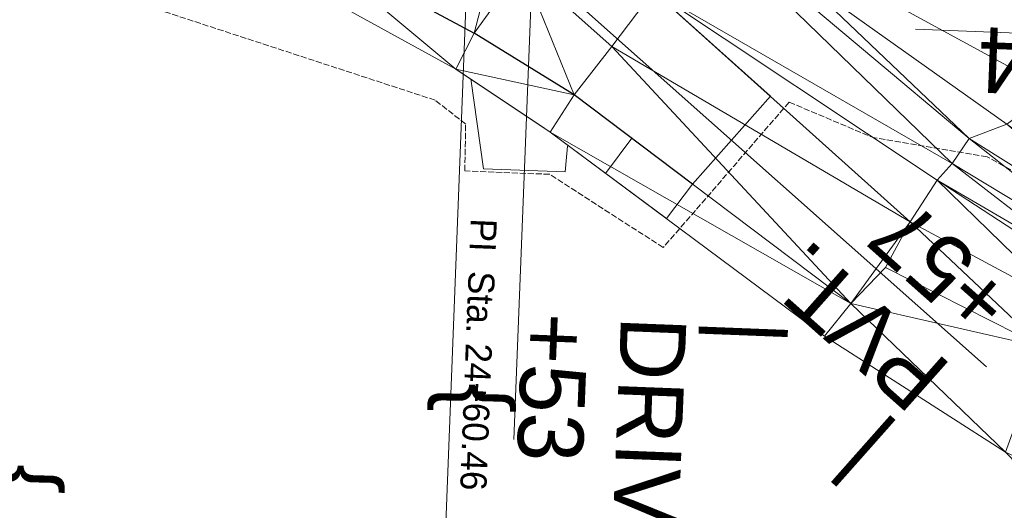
# Model space of a CAD drawing. Extents: x 2399984 to 2508823, y 556481 to 592637.
# Tile 64 of 158: x 2445975 to 2446080, y 557925 to 557977. Entities that reach past the tile are written whole.
import ezdxf
from ezdxf.enums import TextEntityAlignment as Align

# ---------------------------------------------------------------- set-up
doc = ezdxf.new("R2010")
doc.units = 0
doc.header["$MEASUREMENT"] = 0
for name, pattern in [('cl20', [100, 5, -5, 80, -5, 5]), ('cl50', [100, 7.5, -7.5, 70, -7.5, 7.5]), ('constlimit', [0.85, 0.65, -0.1, -0.1]), ('DGN Style 7', [295.076348, 132.784357, -59.01527, 44.261452, -59.01527]), ('fencepr', [1, 0.925, 0.075])]:
    doc.linetypes.add(name, pattern=pattern)
for name, color, linetype, lineweight in [('DT_X_Triangles', 91, 'Continuous', 0), ('DV_X_Text', 7, 'Continuous', 0), ('GE_P_CL_20', 7, 'cl20', 13), ('GE_P_CL_50', 7, 'cl50', 13), ('GE_P_Driveway_CL', 7, 'DGN Style 7', 13), ('PV_P_Drive', 230, 'Continuous', 13), ('PV_P_EOP', 7, 'Continuous', 30), ('PV_P_Text', 7, 'Continuous', 13), ('PV_P_Walk', 241, 'Continuous', 13), ('RD_P_Fence', 230, 'fencepr', 13), ('RW_P_Const_Limits', 120, 'constlimit', 0)]:
    doc.layers.add(name, color=color, linetype=linetype, lineweight=lineweight)
doc.layers.add('SC_Scratch1', color=7, linetype='Continuous', lineweight=0, plot=False)
doc.styles.add('Slanted-Normal LS 0.50', font='font31.shx', dxfattribs={"height": 0.14})
doc.styles.add('Style-font31', font='font31.shx')

msp = doc.modelspace()

# ---------------------------------------------------------------- linework, layer by layer
at = {"layer": 'GE_P_CL_20', "linetype": 'Continuous'}
msp.add_line((2446022.82, 557984.77), (2446020.15, 557916.22), dxfattribs=at)
at = {"layer": 'GE_P_CL_50', "linetype": 'Continuous'}
msp.add_line((2446022.76, 557983.27), (2446016.08, 557811.9), dxfattribs=at)
at = {"layer": 'GE_P_Driveway_CL'}
for p, q in [((2446026.66, 557985.62), (2446078.21, 557939.88)), ((2446027.71, 557932.11), (2446029.79, 557985.5))]:
    msp.add_line(p, q, dxfattribs=at)
at = {"layer": 'PV_P_Drive'}
for p, q in [((2446024.47, 557961), (2446023.1, 557970.58)), ((2446033.43, 557963.43), (2446033.19, 557960.66)), ((2446033.19, 557960.66), (2446024.47, 557961))]:
    msp.add_line(p, q, dxfattribs=at)
at = {"layer": 'PV_P_EOP'}
msp.add_line((2446005.07, 557985.34), (2446023.44, 557975.48), dxfattribs=at)
at = {"layer": 'PV_P_EOP', "flags": 128}
msp.add_lwpolyline([(2446042.58, 557980), (2446055.12, 557968.76), (2446046.79, 557959.37), (2446034.14, 557968.9), (2446023.44, 557975.48)], dxfattribs=at)
at = {"layer": 'PV_P_Walk'}
for p, q in [((2446021.51, 557971.64), (2446023.44, 557975.48)), ((2446030.53, 557965.61), (2446021.51, 557971.64)), ((2446030.53, 557965.61), (2446031.58, 557964.91)), ((2446031.58, 557964.91), (2446044.01, 557955.68)), ((2446037.5, 557960.51), (2446040.29, 557964.27)), ((2446046.79, 557959.37), (2446044.01, 557955.68))]:
    msp.add_line(p, q, dxfattribs=at)
at = {"layer": 'RD_P_Fence'}
msp.add_line((2446090.6, 557975.12), (2446070.62, 557975.88), dxfattribs=at)
at = {"layer": 'RD_P_Fence', "flags": 128}
msp.add_lwpolyline([(2446070.62, 557975.9), (2446090.6, 557975.12), (2446107, 557971.79), (2446121.49, 557963.42), (2446195.71, 557902.74)], dxfattribs=at)
at = {"layer": 'RW_P_Const_Limits'}
for p, q in [((2446019.29, 557968.32), (2445976.17, 557982.4)), ((2446022.55, 557965.77), (2446019.29, 557968.32)), ((2446057.11, 557968.11), (2446043.66, 557952.59)), ((2446057.11, 557968.11), (2446066.05, 557964.33)), ((2446022.45, 557960.77), (2446022.55, 557965.77)), ((2446078.25, 557962.29), (2446066.05, 557964.33)), ((2446110.47, 557944.31), (2446078.25, 557962.29)), ((2446031.53, 557960.41), (2446022.45, 557960.77)), ((2446043.66, 557952.59), (2446031.53, 557960.41))]:
    msp.add_line(p, q, dxfattribs=at)
at = {"layer": 'SC_Scratch1', "color": 4, "lineweight": 30}
msp.add_line((2446044.58, 557994.51), (2446076.35, 557964.23), dxfattribs=at)

# ---------------------------------------------------------------- texts
at = {"layer": 'DV_X_Text', "style": 'Slanted-Normal LS 0.50'}
for p in [(2446022.34, 557936.59), (2445974.11, 557927.94)]:
    msp.add_text('}', height=7, rotation=88.7805, dxfattribs=at).set_placement(p, align=Align.MIDDLE_CENTER)
at = {"layer": 'GE_P_CL_20', "linetype": 'Continuous', "style": 'Style-font31'}
msp.add_text('PI  Sta. 24+60.46', height=2.8, rotation=267.7664, dxfattribs=at).set_placement((2446023.09, 557955.74))
at = {"layer": 'GE_P_CL_50', "linetype": 'Continuous', "style": 'Style-font31'}
msp.add_text('24', height=7, rotation=177.7664, dxfattribs=at).set_placement((2446082.65, 557975.93), align=Align.CENTER)
at = {"layer": 'PV_P_Text', "char_height": 7, "attachment_point": 1, "line_spacing_factor": 0.9, "style": 'Slanted-Normal LS 0.50'}
for s, insert, rotation in [('|\\PPVT.\\P+57', (2446063.02, 557926.8), 138.4129), ('|\\PDRIVE\\P+53', (2446056.64, 557944.65), 267.7664)]:
    msp.add_mtext(s, dxfattribs=dict(at, insert=insert, rotation=rotation))

# ---------------------------------------------------------------- meshes
at = {"layer": 'DT_X_Triangles'}
mesh = msp.add_polyface(dxfattribs=at)
corners = [(2445951.26, 557998.79), (2445971.1, 558003.77), (2445963.65, 557991.47), (2445977.57, 557990.22), (2445990.63, 558001.84), (2445989.99, 557996.12), (2445988.56, 557988.66), (2445991.39, 557988.17), (2446007.44, 557991.35), (2445998.02, 558001.06), (2446005.07, 557985.34), (2446021.51, 557971.64), (2446005.36, 557999.92), (2446024.54, 557979.58), (2446023.44, 557975.48), (2446010.21, 557998.75), (2446011.59, 557998.09), (2446012.79, 557997.11), (2446015, 557994.82), (2446016.66, 557993.58), (2446028.59, 557982.57), (2446042.47, 557992.64), (2446029.65, 557986.78), (2446034.14, 557968.9), (2446031.58, 557964.91), (2446042.63, 557979.97), (2446038.15, 557974.06), (2446063.7, 557946.64), (2446060.88, 557943.15), (2446070.04, 557955.35), (2446076.35, 557964.23), (2446074.51, 557961.57), (2446072.94, 557959.77)]
mesh.append_faces([[corners[k] for k in face] for face in [(0, 1, 2), (2, 1, 3), (1, 4, 5), (1, 5, 3), (3, 5, 6), (3, 6, 7), (6, 5, 7), (5, 8, 7), (5, 4, 9), (5, 9, 8), (7, 8, 10), (7, 10, 11), (9, 12, 8), (10, 8, 13), (10, 13, 14), (10, 14, 11), (12, 15, 8), (8, 15, 16), (8, 16, 17), (8, 17, 18), (8, 18, 19), (8, 19, 20), (8, 20, 13), (19, 21, 22), (19, 22, 20), (11, 14, 23), (11, 23, 24), (14, 13, 20), (14, 20, 23), (20, 22, 25), (20, 25, 26), (20, 26, 23), (22, 21, 25), (24, 23, 27), (24, 27, 28), (23, 26, 27), (26, 25, 29), (26, 29, 27), (21, 30, 31), (21, 31, 25), (25, 31, 32), (25, 32, 29)]])
mesh = msp.add_polyface(dxfattribs=at)
corners = [(2446042.47, 557992.64), (2446105.49, 557998.33), (2446095.67, 557988), (2446085.29, 557969.37), (2446080.38, 557965.77), (2446076.35, 557964.23), (2446060.88, 557943.15), (2446063.7, 557946.64), (2446080.22, 557930.77), (2446070.04, 557955.35), (2446067.39, 557950.45), (2446084.28, 557941.92), (2446072.94, 557959.77), (2446086.66, 557946.4), (2446074.51, 557961.57), (2446088.91, 557950.48), (2446095.16, 557945.31), (2446096.99, 557948.01), (2446098.8, 557950.14), (2446109.06, 557917.54), (2446101.52, 557908.91), (2446099.64, 557951.71), (2446115.61, 557925.5), (2446095.73, 557979.23), (2446101.72, 557954.18), (2446117.67, 557927.64), (2446122.82, 557978.43), (2446118.57, 557971.18), (2446112.6, 557965.93), (2446119.61, 557929.58), (2446121.58, 557930.95), (2446124.04, 557934.82)]
mesh.append_faces([[corners[k] for k in face] for face in [(0, 1, 2), (0, 2, 3), (0, 3, 4), (0, 4, 5), (6, 7, 8), (7, 9, 10), (7, 10, 11), (7, 11, 8), (10, 9, 11), (9, 12, 13), (9, 13, 11), (12, 14, 15), (12, 15, 16), (12, 16, 13), (14, 5, 17), (14, 17, 15), (5, 4, 18), (5, 18, 17), (8, 11, 19), (8, 19, 20), (4, 3, 21), (4, 21, 18), (11, 13, 16), (11, 16, 22), (11, 22, 19), (3, 2, 23), (3, 23, 24), (3, 24, 21), (15, 17, 16), (16, 17, 25), (16, 25, 22), (2, 1, 26), (2, 26, 27), (2, 27, 23), (23, 27, 28), (23, 28, 24), (17, 18, 29), (17, 29, 25), (18, 21, 30), (18, 30, 29), (21, 24, 31), (24, 28, 31)]])

doc.saveas('drawing.dxf')
